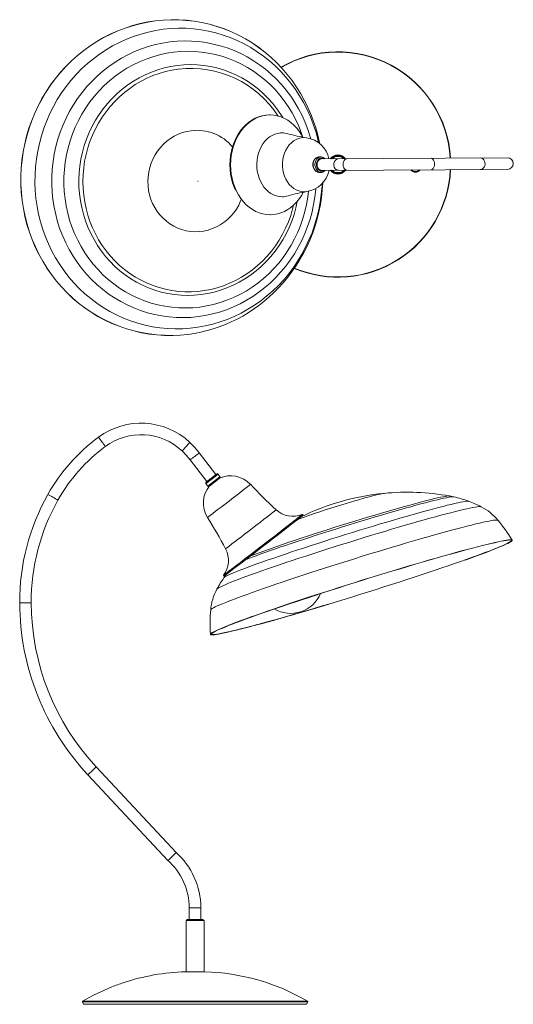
# Model space of a CAD drawing. Header units: millimetres. Extents: x -230 to 185, y -229 to 600.
import ezdxf

# ---------------------------------------------------------------- set-up
doc = ezdxf.new("R2010")
doc.units = ezdxf.units.MM

msp = doc.modelspace()

# ---------------------------------------------------------------- linework, layer by layer
at = {"color": 7, "linetype": 'Continuous', "lineweight": 15}
for p, q in [((-19.29, 519.4), (-19.8, 519.39)), ((180.59, 483.33), (24.23, 482.48)), ((25.03, 483.88), (25.64, 483.63)), ((24.28, 472.78), (180.64, 473.63)), ((-18.89, 435.4), (-18.84, 435.4)), ((-64.6, 216.89), (-78.61, 235.06)), ((-86.39, 229.27), (-72.28, 210.96)), ((-61.2, 215.1), (-62.83, 217.23)), ((-73.05, 209.35), (-71.42, 207.22)), ((-69.88, 207.37), (-65.81, 210.5)), ((-65.81, 210.5), (-62, 213.45)), ((8.65, 182.75), (8.14, 183.4)), ((-58.38, 132.1), (-57.87, 131.45)), ((-98.13, -100.91), (-165.25, -29.03)), ((-172.34, -35.65), (-104.94, -107.83)), ((-87, -147.45), (-87, -157.33)), ((-77.3, -157.33), (-77.3, -147.45)), ((-89, -157.33), (-89, -158.33)), ((-75.3, -157.33), (-89, -157.33)), ((-75.3, -158.33), (-75.3, -157.33)), ((-89.65, -158.33), (-89.65, -201.37)), ((-89.65, -158.33), (-74.65, -158.33)), ((-74.65, -201.37), (-74.65, -158.33)), ((-74.15, -201.37), (-90.15, -201.37)), ((-176.89, -226.76), (-175.88, -228.49)), ((-175.45, -228.73), (11.15, -228.73)), ((11.58, -228.49), (12.6, -226.76))]:
    msp.add_line(p, q, dxfattribs=at)
at = {"color": 8, "linetype": 'Continuous', "lineweight": 15}
for p, q in [((-74.13, -201.37), (-90.16, -201.37)), ((12.6, -226.76), (-176.89, -226.76)), ((-176.72, -226.08), (12.42, -226.08)), ((-175.88, -228.49), (11.58, -228.49))]:
    msp.add_line(p, q, dxfattribs=at)
at = {"color": 7, "linetype": 'Continuous', "lineweight": 15, "flags": 128}
for points in [[(9.61, 531.92), (6.77, 537.05), (3.23, 542.75), (-0.58, 548.26), (-4.66, 553.55), (-8.99, 558.61), (-13.58, 563.43), (-18.39, 567.99), (-23.43, 572.28), (-28.68, 576.29), (-34.12, 580.01), (-39.73, 583.43), (-45.52, 586.55), (-51.45, 589.34), (-57.52, 591.81), (-63.7, 593.94), (-69.98, 595.74), (-76.35, 597.2), (-82.79, 598.31), (-89.28, 599.07), (-95.79, 599.48), (-102.33, 599.54), (-108.86, 599.25), (-115.38, 598.6), (-121.86, 597.61), (-128.28, 596.26), (-134.64, 594.58), (-140.91, 592.55), (-147.07, 590.19), (-153.12, 587.51), (-159.03, 584.5), (-164.78, 581.18), (-170.37, 577.56), (-175.78, 573.65), (-180.99, 569.45), (-185.99, 564.97), (-190.77, 560.24), (-195.31, 555.26), (-199.61, 550.04), (-203.64, 544.61), (-207.41, 538.96), (-210.89, 533.13), (-214.09, 527.12), (-216.98, 520.95), (-219.57, 514.63), (-221.85, 508.19), (-223.81, 501.64), (-225.45, 494.99), (-226.76, 488.27), (-227.74, 481.49), (-228.38, 474.68), (-228.69, 467.84), (-228.66, 461), (-228.3, 454.17), (-227.6, 447.38), (-226.56, 440.64), (-225.2, 433.97), (-223.51, 427.38), (-221.49, 420.9), (-219.16, 414.54), (-216.51, 408.32), (-213.57, 402.26), (-210.32, 396.36), (-206.79, 390.65), (-202.98, 385.15), (-198.9, 379.86), (-194.56, 374.79), (-189.98, 369.98), (-185.16, 365.42), (-180.13, 361.13), (-174.88, 357.11), (-169.44, 353.39), (-163.82, 349.97), (-158.04, 346.86), (-152.11, 344.07), (-146.04, 341.6), (-139.86, 339.46), (-133.57, 337.67), (-127.2, 336.21), (-120.77, 335.1), (-114.28, 334.34), (-107.76, 333.93), (-101.23, 333.87), (-94.69, 334.16), (-88.18, 334.81), (-88.18, 334.81)], [(-100.45, 333.99), (-101.26, 333.97), (-107.8, 334.03), (-114.31, 334.44), (-120.79, 335.2), (-127.22, 336.31), (-133.59, 337.76), (-139.87, 339.56), (-146.05, 341.7), (-152.11, 344.16), (-158.04, 346.95), (-163.81, 350.06), (-169.43, 353.48), (-174.86, 357.2), (-180.11, 361.21), (-185.14, 365.5), (-189.95, 370.05), (-194.53, 374.87), (-198.87, 379.92), (-202.94, 385.21), (-206.75, 390.71), (-210.28, 396.42), (-213.52, 402.31), (-216.47, 408.37), (-219.11, 414.59), (-221.44, 420.94), (-223.45, 427.42), (-225.15, 434), (-226.51, 440.67), (-227.54, 447.4), (-228.24, 454.19), (-228.61, 461.01), (-228.64, 467.84), (-228.33, 474.68), (-227.68, 481.49), (-226.71, 488.26), (-225.4, 494.98), (-223.76, 501.62), (-221.8, 508.16), (-219.53, 514.6), (-216.94, 520.91), (-214.04, 527.08), (-210.85, 533.09), (-207.37, 538.92), (-203.6, 544.56), (-199.57, 549.99), (-195.28, 555.2), (-190.74, 560.18), (-185.97, 564.91), (-180.97, 569.38), (-175.76, 573.57), (-170.36, 577.49), (-164.77, 581.11), (-159.02, 584.42), (-153.12, 587.43), (-147.08, 590.11), (-140.92, 592.47), (-134.65, 594.49), (-128.3, 596.17), (-121.88, 597.52), (-115.41, 598.51), (-108.9, 599.15), (-102.37, 599.45), (-95.84, 599.39), (-89.32, 598.98), (-82.84, 598.22), (-76.41, 597.11), (-70.04, 595.65), (-63.76, 593.86), (-57.59, 591.72), (-51.52, 589.25), (-45.6, 586.46), (-39.82, 583.35), (-34.2, 579.94), (-28.77, 576.22), (-24.82, 573.24)], [(-48.2, 456.11), (-49.32, 458.72), (-50.56, 462.27), (-51.54, 465.95), (-52.25, 469.72), (-52.68, 473.57), (-52.83, 477.44), (-52.69, 481.32), (-52.27, 485.16), (-51.57, 488.93), (-50.6, 492.61), (-49.36, 496.16), (-47.87, 499.55), (-46.14, 502.74), (-44.18, 505.73), (-42.01, 508.47), (-39.65, 510.94), (-37.12, 513.13), (-34.44, 515.01), (-31.63, 516.58), (-28.72, 517.8), (-25.73, 518.69), (-22.68, 519.22), (-19.8, 519.39)], [(-19.02, 435.4), (-22.08, 435.58), (-25.13, 436.12), (-28.12, 437.01), (-31.03, 438.25), (-33.85, 439.82), (-36.53, 441.71), (-39.07, 443.91), (-41.43, 446.39), (-43.61, 449.14), (-45.58, 452.13), (-47.32, 455.33), (-48.81, 458.72), (-50.06, 462.27), (-51.04, 465.95), (-51.75, 469.73), (-52.18, 473.57), (-52.32, 477.45), (-52.18, 481.32), (-51.76, 485.16), (-51.06, 488.94), (-50.09, 492.61), (-48.86, 496.16), (-47.36, 499.55), (-45.63, 502.75), (-43.67, 505.73), (-41.5, 508.47), (-39.14, 510.94), (-36.61, 513.13), (-33.93, 515.02), (-31.12, 516.58), (-28.21, 517.81), (-25.22, 518.69), (-22.18, 519.22), (-19.11, 519.4), (-16.04, 519.21), (-13, 518.67), (-10.01, 517.78), (-7.09, 516.54), (-4.28, 514.97), (-1.59, 513.08), (0.94, 510.89), (3.31, 508.4), (5.48, 505.66), (7.45, 502.67), (8.48, 500.85)], [(21.67, 484.05), (21.54, 484.04), (20.4, 483.7), (19.36, 483.08), (18.45, 482.19), (17.73, 481.09), (17.22, 479.8), (16.95, 478.41), (16.94, 476.97), (17.19, 475.56), (17.69, 474.25), (18.43, 473.1), (19.37, 472.17), (20.46, 471.52), (20.68, 471.46)], [(24.25, 482.48), (23.22, 482.3), (22.26, 481.78), (21.45, 480.95), (20.85, 479.87), (20.5, 478.62), (20.43, 477.31), (20.64, 476.01), (21.12, 474.84), (21.84, 473.87), (22.73, 473.19), (23.74, 472.83), (24.28, 472.78)], [(27.11, 482.5), (26.52, 483.08), (25.68, 483.58)], [(38.35, 472.86), (38.29, 472.86), (38, 472.88), (36.74, 473.29), (35.65, 474.19), (34.87, 475.5), (34.47, 477.05), (34.51, 478.68), (34.98, 480.2), (35.83, 481.43), (36.95, 482.25), (38.24, 482.56), (38.3, 482.56)], [(25.24, 471.45), (24.99, 471.36), (23.77, 471.18)], [(-79.8, 463.79), (-79.85, 463.77), (-79.88, 463.74), (-79.9, 463.7), (-79.91, 463.65), (-79.89, 463.6), (-79.86, 463.56), (-79.82, 463.54), (-79.78, 463.54), (-79.73, 463.55), (-79.7, 463.58), (-79.67, 463.63), (-79.67, 463.68), (-79.68, 463.72), (-79.71, 463.76), (-79.75, 463.78), (-79.8, 463.79)], [(8.8, 454.38), (7.51, 452.05), (5.55, 449.07), (3.38, 446.33), (1.02, 443.85), (-1.51, 441.66), (-4.2, 439.78), (-7, 438.22), (-9.92, 436.99), (-12.91, 436.1), (-15.95, 435.57), (-19.02, 435.4)], [(-78.48, 234.87), (-82.25, 239.62), (-86.49, 243.98)], [(-93.09, 236.87), (-89.53, 233.22), (-86.35, 229.21)], [(-62.85, 217.22), (-62.96, 217.32), (-63.24, 217.44), (-63.48, 217.48), (-63.69, 217.46), (-63.85, 217.41), (-63.96, 217.36), (-64.01, 217.33), (-64.04, 217.32), (-64.06, 217.3), (-64.09, 217.28), (-64.17, 217.22), (-64.48, 216.99), (-64.61, 216.89)], [(-72.28, 210.97), (-72.28, 210.97), (-72.66, 210.68), (-72.76, 210.59), (-72.81, 210.55), (-72.84, 210.53), (-72.87, 210.5), (-72.92, 210.44), (-73.06, 210.24), (-73.15, 209.95), (-73.13, 209.56), (-73.05, 209.37)], [(-62, 213.45), (-61.97, 213.48), (-61.59, 213.77), (-61.49, 213.85), (-61.44, 213.9), (-61.41, 213.92), (-61.38, 213.95), (-61.33, 214.01), (-61.2, 214.21), (-61.1, 214.5), (-61.12, 214.89), (-61.21, 215.09)], [(135.23, 198.18), (131.93, 198.87), (131.82, 198.88)], [(8.14, 183.4), (8.14, 183.4), (8, 183.28), (7.58, 182.94), (6.89, 182.38), (5.91, 181.62), (4.68, 180.65), (3.19, 179.49), (1.45, 178.14), (-0.51, 176.61), (-2.68, 174.93), (-5.04, 173.1), (-7.57, 171.14), (-10.25, 169.06), (-13.06, 166.89), (-15.97, 164.64), (-18.96, 162.33), (-22, 159.98), (-25.07, 157.61), (-28.14, 155.25), (-31.18, 152.9), (-34.17, 150.6), (-37.09, 148.36), (-39.9, 146.2), (-42.58, 144.13), (-45.12, 142.18), (-47.49, 140.37), (-49.66, 138.7), (-51.63, 137.2), (-53.37, 135.87), (-54.87, 134.73), (-56.11, 133.79), (-57.09, 133.04), (-57.8, 132.51), (-58.23, 132.2), (-58.38, 132.1), (-58.37, 132.11)], [(-69.34, 82.52), (-69.29, 82.73), (-68.92, 83.14), (-68.22, 83.65), (-67.19, 84.26), (-65.82, 84.98), (-64.13, 85.79), (-62.11, 86.7), (-59.78, 87.7), (-57.14, 88.79), (-54.19, 89.98), (-50.94, 91.24), (-47.41, 92.59), (-43.6, 94.02), (-39.52, 95.52), (-35.19, 97.09), (-30.6, 98.73), (-25.79, 100.43), (-20.75, 102.19), (-15.5, 104), (-10.06, 105.86), (-4.45, 107.76), (1.34, 109.7), (7.27, 111.67), (13.34, 113.67), (19.52, 115.69), (25.8, 117.73), (32.17, 119.78), (38.61, 121.84), (45.1, 123.89), (51.61, 125.95), (58.15, 127.99), (64.68, 130.01), (71.2, 132.02), (77.68, 134), (84.1, 135.95), (90.46, 137.86), (96.73, 139.73), (102.89, 141.55), (108.94, 143.32), (114.85, 145.03), (120.6, 146.69), (126.19, 148.27), (131.6, 149.79), (136.81, 151.24), (141.81, 152.61), (146.59, 153.89), (151.13, 155.1), (155.43, 156.21), (159.46, 157.23), (163.23, 158.17), (166.71, 159), (169.91, 159.74), (172.8, 160.38), (175.39, 160.91), (177.67, 161.35), (179.63, 161.68), (181.27, 161.9), (182.58, 162.02), (183.56, 162.03), (184.2, 161.94), (184.51, 161.75)], [(144.32, 144.78), (145.77, 145.3), (150.35, 146.93), (154.69, 148.5), (158.76, 150), (162.57, 151.43), (166.1, 152.78), (169.34, 154.04), (172.29, 155.23), (174.93, 156.32), (177.26, 157.32), (179.27, 158.23), (180.97, 159.04), (182.33, 159.75), (183.36, 160.37), (184.06, 160.88), (184.43, 161.29), (184.46, 161.59), (184.15, 161.79), (183.5, 161.88), (182.53, 161.87), (181.22, 161.75), (179.58, 161.53), (177.62, 161.2), (175.35, 160.77), (172.76, 160.23), (169.86, 159.59), (166.67, 158.86), (163.19, 158.02), (159.42, 157.09), (155.39, 156.07), (151.1, 154.95), (146.56, 153.75), (141.79, 152.47), (136.79, 151.1), (131.58, 149.65), (126.18, 148.14), (120.59, 146.55), (114.84, 144.9), (108.94, 143.18), (102.9, 141.42), (96.74, 139.59), (90.47, 137.73), (84.12, 135.82), (77.7, 133.87), (71.23, 131.89), (64.72, 129.89), (58.19, 127.87), (51.66, 125.82), (45.14, 123.77), (38.66, 121.72), (32.23, 119.66), (25.86, 117.61), (19.58, 115.58), (13.41, 113.56), (7.34, 111.56), (1.42, 109.59), (-4.36, 107.65), (-9.98, 105.75), (-15.41, 103.89), (-20.65, 102.08), (-25.69, 100.33), (-30.5, 98.63), (-35.08, 96.99), (-39.41, 95.42), (-43.49, 93.92), (-47.3, 92.5), (-50.83, 91.15), (-54.07, 89.88), (-57.02, 88.7), (-59.66, 87.61), (-61.99, 86.61), (-64, 85.7), (-65.69, 84.89), (-67.06, 84.17), (-68.09, 83.56), (-68.79, 83.05), (-69.16, 82.64), (-69.18, 82.34), (-68.88, 82.14), (-68.23, 82.04), (-67.26, 82.06), (-65.95, 82.17), (-64.31, 82.4), (-62.35, 82.73), (-60.07, 83.16), (-57.48, 83.7), (-54.59, 84.33), (-51.4, 85.07), (-47.91, 85.91), (-44.15, 86.84), (-40.12, 87.86), (-35.83, 88.97), (-31.29, 90.17), (-26.52, 91.46), (-21.52, 92.83), (-16.31, 94.27), (-10.91, 95.79), (-5.32, 97.38), (0.43, 99.03), (6.33, 100.74), (12.37, 102.51), (18.53, 104.33), (24.8, 106.2), (31.15, 108.11), (37.57, 110.05), (44.05, 112.03), (44.05, 112.03)], [(44.12, 112.17), (50.64, 114.18), (57.17, 116.21), (63.71, 118.25), (70.23, 120.3), (76.72, 122.36), (83.16, 124.42), (89.53, 126.47), (95.81, 128.51), (101.99, 130.53), (108.05, 132.53), (113.97, 134.5), (119.74, 136.44), (125.35, 138.34), (130.77, 140.19), (135.99, 141.99), (141, 143.75), (145.79, 145.44), (150.34, 147.07), (154.64, 148.63), (158.68, 150.12), (162.45, 151.54), (165.93, 152.87), (169.12, 154.12), (172.02, 155.29), (174.6, 156.37), (176.86, 157.35), (178.81, 158.24), (180.43, 159.03), (181.72, 159.72), (182.67, 160.31), (183.29, 160.79), (183.57, 161.18), (183.55, 161.4)], [(-55.75, 133.02), (-56.79, 131.67), (-57.85, 130.12)], [(44.13, 112.09), (37.7, 110.13), (31.31, 108.19), (25, 106.3), (18.78, 104.44), (12.66, 102.63), (6.65, 100.87), (0.79, 99.17), (-4.93, 97.53), (-10.48, 95.95), (-15.85, 94.44), (-21.03, 93.01), (-25.99, 91.65), (-30.74, 90.37), (-35.25, 89.18), (-39.51, 88.07), (-43.52, 87.05), (-47.26, 86.13), (-50.72, 85.3), (-53.89, 84.57), (-56.77, 83.93), (-59.34, 83.4), (-61.61, 82.97), (-63.55, 82.64), (-65.18, 82.42), (-66.48, 82.3), (-67.45, 82.29), (-68.09, 82.38), (-68.4, 82.58), (-68.37, 82.88), (-68.01, 83.29), (-67.31, 83.8), (-66.28, 84.41), (-64.93, 85.12), (-63.25, 85.92), (-61.25, 86.83), (-58.93, 87.82), (-56.3, 88.91), (-53.38, 90.08), (-50.16, 91.34), (-46.65, 92.68), (-42.86, 94.1), (-38.81, 95.59), (-34.51, 97.15), (-29.95, 98.77), (-25.17, 100.46), (-20.17, 102.21), (-14.96, 104.01), (-9.56, 105.85), (-3.98, 107.74), (1.77, 109.66), (7.66, 111.62), (13.68, 113.61), (19.82, 115.62), (26.06, 117.64), (32.39, 119.68), (38.78, 121.72), (45.22, 123.76), (51.69, 125.8), (52.5, 126.05)], [(-68.35, 82.78), (-68.35, 82.74), (-68.12, 82.52), (-67.55, 82.4), (-66.64, 82.39), (-65.4, 82.49), (-63.82, 82.69), (-61.92, 83), (-59.69, 83.42), (-57.15, 83.94), (-54.3, 84.56), (-51.15, 85.28), (-47.71, 86.11), (-43.98, 87.02), (-39.98, 88.04), (-35.71, 89.14), (-31.19, 90.34), (-26.44, 91.61), (-21.45, 92.98), (-16.26, 94.41), (-10.86, 95.93), (-5.28, 97.51), (0.47, 99.16), (6.37, 100.87), (12.42, 102.64), (18.58, 104.46), (24.85, 106.33), (31.21, 108.24), (37.63, 110.19), (44.12, 112.17)]]:
    msp.add_lwpolyline(points, dxfattribs=at)
at = {"color": 8, "linetype": 'Continuous', "lineweight": 15, "flags": 128}
for points in [[(-108.94, 591.46), (-115.26, 590.49), (-121.53, 589.16), (-127.73, 587.5), (-133.84, 585.49), (-139.84, 583.15), (-145.73, 580.49), (-151.47, 577.51), (-157.06, 574.21), (-162.48, 570.61), (-167.71, 566.72), (-172.74, 562.55), (-177.56, 558.11), (-182.15, 553.42), (-186.5, 548.48), (-190.6, 543.31), (-194.44, 537.92), (-198, 532.33), (-201.28, 526.56), (-204.26, 520.62), (-206.94, 514.52), (-209.32, 508.29), (-211.37, 501.95), (-213.11, 495.5), (-214.52, 488.97), (-215.59, 482.37), (-216.34, 475.73), (-216.75, 469.07), (-216.82, 462.39), (-216.56, 455.72), (-215.96, 449.08), (-215.02, 442.49), (-213.76, 435.96), (-212.16, 429.52), (-210.25, 423.18), (-208.01, 416.96), (-205.46, 410.87), (-202.61, 404.94), (-199.46, 399.17), (-196.02, 393.6), (-192.3, 388.22), (-188.31, 383.06), (-184.07, 378.14), (-179.58, 373.45), (-174.86, 369.03), (-169.92, 364.87), (-164.77, 361), (-159.43, 357.42), (-153.91, 354.14), (-148.24, 351.17), (-142.41, 348.52), (-136.46, 346.2), (-130.39, 344.21), (-124.23, 342.56), (-117.99, 341.26), (-111.69, 340.3), (-105.34, 339.7), (-98.97, 339.44), (-92.59, 339.54), (-86.22, 339.99), (-79.88, 340.79), (-73.58, 341.94), (-67.35, 343.43), (-61.19, 345.27), (-55.13, 347.44), (-49.19, 349.94), (-43.37, 352.77), (-37.71, 355.91), (-32.2, 359.36), (-26.87, 363.1), (-21.74, 367.13), (-16.81, 371.44), (-12.1, 376.01), (-7.63, 380.83), (-3.4, 385.89), (0.57, 391.17), (4.27, 396.66), (7.69, 402.34), (10.82, 408.2), (13.65, 414.22), (16.18, 420.38), (18.39, 426.67), (20.29, 433.07), (21.86, 439.56), (23.11, 446.13), (24.02, 452.75), (24.6, 459.41), (24.71, 461.57)], [(21.73, 496.02), (21.01, 499.08), (19.26, 505.47), (17.18, 511.75), (14.79, 517.91), (12.08, 523.92), (9.08, 529.77), (5.78, 535.44), (2.2, 540.92), (-1.65, 546.19), (-5.77, 551.24), (-10.13, 556.04), (-14.74, 560.6), (-19.57, 564.89), (-24.62, 568.91), (-29.87, 572.64), (-35.3, 576.07), (-40.9, 579.19), (-46.65, 582), (-52.54, 584.49), (-58.55, 586.64), (-64.67, 588.46), (-70.87, 589.94), (-77.14, 591.07), (-83.47, 591.85), (-89.83, 592.28), (-96.21, 592.36), (-102.58, 592.09), (-108.94, 591.46)], [(-103.43, 580.82), (-109.51, 579.88), (-115.52, 578.59), (-121.47, 576.95), (-127.32, 574.97), (-133.07, 572.67), (-138.69, 570.03), (-144.16, 567.08), (-149.48, 563.82), (-154.62, 560.26), (-159.56, 556.41), (-164.31, 552.28), (-168.83, 547.89), (-173.11, 543.25), (-177.15, 538.37), (-180.93, 533.27), (-184.43, 527.96), (-187.66, 522.47), (-190.59, 516.8), (-193.22, 510.97), (-195.54, 505), (-197.55, 498.92), (-199.23, 492.73), (-200.59, 486.46), (-201.62, 480.12), (-202.31, 473.74), (-202.67, 467.33), (-202.68, 460.92), (-202.36, 454.52), (-201.71, 448.15), (-200.72, 441.84), (-199.39, 435.59), (-197.74, 429.44), (-195.77, 423.39), (-193.48, 417.48), (-190.88, 411.7), (-187.98, 406.09), (-184.78, 400.66), (-181.31, 395.43), (-177.56, 390.41), (-173.55, 385.61), (-169.29, 381.06), (-164.79, 376.77), (-160.07, 372.74), (-155.14, 368.99), (-150.02, 365.54), (-144.73, 362.39), (-139.27, 359.55), (-133.66, 357.03), (-127.93, 354.84), (-122.09, 352.99), (-116.15, 351.48), (-110.14, 350.31), (-104.07, 349.49), (-97.97, 349.03), (-91.84, 348.91), (-85.71, 349.15), (-79.61, 349.75), (-73.53, 350.69), (-67.52, 351.98), (-61.57, 353.62), (-55.72, 355.59), (-49.97, 357.9), (-44.35, 360.54), (-38.88, 363.49), (-33.56, 366.75), (-28.42, 370.31), (-23.47, 374.16), (-18.73, 378.29), (-14.21, 382.68), (-9.93, 387.32), (-5.89, 392.2), (-2.11, 397.3), (1.4, 402.61), (4.62, 408.1), (7.55, 413.77), (10.18, 419.6), (12.5, 425.57), (14.51, 431.65), (16.2, 437.84), (17.55, 444.11), (18.58, 450.45), (19.27, 456.83), (19.32, 457.5)], [(15.2, 499.41), (14.7, 501.13), (12.73, 507.18), (10.44, 513.09), (7.84, 518.87), (4.94, 524.47), (1.75, 529.9), (-1.73, 535.14), (-5.48, 540.16), (-9.49, 544.95), (-13.75, 549.51), (-18.25, 553.8), (-22.97, 557.83), (-27.9, 561.58), (-33.02, 565.03), (-38.31, 568.18), (-43.77, 571.02), (-49.38, 573.54), (-55.11, 575.73), (-60.95, 577.58), (-66.89, 579.09), (-72.9, 580.26), (-78.97, 581.08), (-85.07, 581.54), (-91.2, 581.66), (-97.33, 581.42), (-103.43, 580.82)], [(-100.38, 572.16), (-106.21, 571.25), (-112, 569.99), (-117.7, 568.39), (-123.32, 566.45), (-128.82, 564.17), (-134.2, 561.58), (-139.43, 558.67), (-144.5, 555.45), (-149.38, 551.94), (-154.07, 548.15), (-158.55, 544.08), (-162.8, 539.76), (-166.82, 535.19), (-170.58, 530.4), (-174.07, 525.39), (-177.29, 520.18), (-180.22, 514.79), (-182.86, 509.24), (-185.19, 503.55), (-187.21, 497.73), (-188.91, 491.8), (-190.28, 485.79), (-191.33, 479.71), (-192.04, 473.58), (-192.42, 467.42), (-192.46, 461.25), (-192.16, 455.1), (-191.53, 448.98), (-190.56, 442.91), (-189.27, 436.91), (-187.65, 431.01), (-185.71, 425.21), (-183.45, 419.55), (-180.89, 414.03), (-178.03, 408.68), (-174.88, 403.51), (-171.45, 398.55), (-167.75, 393.8), (-163.79, 389.28), (-159.6, 385.01), (-155.17, 381), (-150.53, 377.26), (-145.69, 373.81), (-140.67, 370.66), (-135.48, 367.81), (-130.13, 365.29), (-124.66, 363.08), (-119.07, 361.21), (-113.38, 359.68), (-107.62, 358.49), (-101.79, 357.65), (-95.92, 357.16), (-90.04, 357.02), (-84.15, 357.23), (-78.27, 357.8), (-72.44, 358.71), (-66.65, 359.97), (-60.95, 361.58), (-55.33, 363.52), (-49.83, 365.79), (-44.45, 368.38), (-39.22, 371.29), (-34.15, 374.51), (-29.27, 378.02), (-24.58, 381.81), (-20.1, 385.88), (-15.85, 390.2), (-11.83, 394.77), (-8.07, 399.56), (-4.58, 404.57), (-1.36, 409.78), (1.58, 415.17), (4.21, 420.72), (6.54, 426.41), (8.56, 432.23), (10.26, 438.16), (11.63, 444.17), (12.68, 450.25), (13.27, 455.17)], [(8.29, 501.21), (7.06, 504.75), (4.8, 510.41), (2.24, 515.93), (-0.62, 521.28), (-3.77, 526.45), (-7.2, 531.42), (-10.9, 536.17), (-14.85, 540.68), (-19.05, 544.95), (-23.48, 548.96), (-28.12, 552.7), (-32.96, 556.15), (-37.98, 559.3), (-43.17, 562.15), (-48.52, 564.68), (-53.99, 566.88), (-59.58, 568.75), (-65.27, 570.28), (-71.03, 571.47), (-76.86, 572.31), (-82.73, 572.8), (-88.61, 572.94), (-94.5, 572.73), (-100.38, 572.16)], [(-97.07, 561.06), (-102.62, 560.18), (-108.11, 558.95), (-113.53, 557.38), (-118.85, 555.47), (-124.06, 553.23), (-129.13, 550.67), (-134.04, 547.79), (-138.79, 544.61), (-143.35, 541.14), (-147.7, 537.38), (-151.83, 533.37), (-155.73, 529.1), (-159.37, 524.6), (-162.75, 519.88), (-165.86, 514.95), (-168.68, 509.85), (-171.2, 504.58), (-173.41, 499.16), (-175.31, 493.62), (-176.89, 487.97), (-178.14, 482.24), (-179.06, 476.44), (-179.64, 470.6), (-179.88, 464.74), (-179.79, 458.88), (-179.36, 453.04), (-178.59, 447.24), (-177.49, 441.5), (-176.05, 435.85), (-174.3, 430.31), (-172.22, 424.89), (-169.84, 419.62), (-167.15, 414.51), (-164.17, 409.58), (-160.91, 404.85), (-157.39, 400.35), (-153.6, 396.07), (-149.57, 392.05), (-145.32, 388.29), (-140.85, 384.82), (-136.18, 381.63), (-131.34, 378.74), (-126.34, 376.17), (-121.19, 373.93), (-115.92, 372.01), (-110.54, 370.43), (-105.08, 369.2), (-99.55, 368.31), (-93.98, 367.78), (-88.38, 367.6), (-82.78, 367.77), (-77.19, 368.3), (-71.64, 369.17), (-66.15, 370.4), (-60.73, 371.97), (-55.41, 373.88), (-50.2, 376.12), (-45.13, 378.69), (-40.22, 381.56), (-35.47, 384.75), (-30.91, 388.22), (-26.56, 391.97), (-22.43, 395.99), (-18.53, 400.25), (-14.89, 404.76), (-11.51, 409.48), (-8.4, 414.4), (-5.58, 419.51), (-3.06, 424.78), (-0.85, 430.19), (1.05, 435.74), (2.63, 441.38), (3.83, 446.85)], [(-96.26, 557.98), (-101.69, 557.12), (-107.06, 555.92), (-112.36, 554.37), (-117.56, 552.49), (-122.65, 550.29), (-127.6, 547.76), (-132.4, 544.93), (-137.03, 541.79), (-141.47, 538.37), (-145.71, 534.68), (-149.73, 530.73), (-153.51, 526.52), (-157.05, 522.09), (-160.32, 517.45), (-163.32, 512.61), (-166.03, 507.59), (-168.45, 502.41), (-170.56, 497.09), (-172.37, 491.64), (-173.85, 486.1), (-175.01, 480.48), (-175.84, 474.8), (-176.33, 469.08), (-176.5, 463.34), (-176.33, 457.61), (-175.82, 451.91), (-174.99, 446.25), (-173.82, 440.66), (-172.33, 435.16), (-170.53, 429.77), (-168.41, 424.51), (-165.98, 419.4), (-163.26, 414.45), (-160.26, 409.7), (-156.98, 405.14), (-153.44, 400.81), (-149.65, 396.72), (-145.63, 392.87), (-141.39, 389.3), (-136.94, 386), (-132.31, 383), (-127.5, 380.3), (-122.55, 377.92), (-117.46, 375.86), (-112.26, 374.12), (-106.96, 372.73), (-101.58, 371.67), (-96.15, 370.96), (-90.69, 370.6), (-85.21, 370.59), (-79.73, 370.93), (-74.28, 371.62), (-68.88, 372.66), (-63.54, 374.03), (-58.29, 375.74), (-53.14, 377.79), (-48.12, 380.15), (-43.24, 382.83), (-38.53, 385.82), (-33.99, 389.1), (-29.65, 392.66), (-25.52, 396.48), (-21.61, 400.56), (-17.95, 404.88), (-14.55, 409.42), (-11.41, 414.17), (-8.55, 419.1), (-5.98, 424.2), (-3.72, 429.45), (-1.76, 434.84), (-0.12, 440.33), (0.68, 443.54)], [(-8.46, 517.17), (-10.09, 519.78), (-13.35, 524.5), (-16.88, 529.01), (-20.66, 533.28), (-24.69, 537.3), (-28.94, 541.06), (-33.41, 544.54), (-38.08, 547.73), (-42.92, 550.61), (-47.92, 553.18), (-53.07, 555.43), (-58.34, 557.34), (-63.72, 558.92), (-69.18, 560.16), (-74.71, 561.04), (-80.28, 561.58), (-85.88, 561.76), (-91.48, 561.59), (-97.07, 561.06)], [(-85.48, 506.18), (-89.14, 505.54), (-92.74, 504.56), (-96.25, 503.23), (-99.62, 501.59), (-102.85, 499.62), (-105.89, 497.36), (-108.73, 494.83), (-111.34, 492.03), (-113.7, 489.01), (-115.79, 485.77), (-117.59, 482.35), (-119.09, 478.78), (-120.28, 475.09), (-121.14, 471.3), (-121.67, 467.45), (-121.86, 463.57), (-121.71, 459.7), (-121.23, 455.85), (-120.42, 452.08), (-119.28, 448.4), (-117.82, 444.85), (-116.06, 441.45), (-114.01, 438.25), (-111.69, 435.25), (-109.12, 432.49), (-106.31, 429.99), (-103.29, 427.77), (-100.09, 425.85), (-96.73, 424.25), (-93.25, 422.97), (-89.66, 422.03), (-86, 421.44), (-82.3, 421.2), (-78.59, 421.32), (-74.9, 421.78), (-71.27, 422.59), (-67.71, 423.75), (-64.27, 425.24), (-60.96, 427.05), (-57.83, 429.16), (-54.88, 431.56), (-52.16, 434.23), (-49.67, 437.14), (-47.44, 440.28), (-45.49, 443.61), (-43.84, 447.1), (-43.36, 448.3)], [(-8.93, 450.58), (-11.36, 450.76), (-13.75, 451.29), (-16.08, 452.15), (-18.32, 453.35), (-20.44, 454.86), (-22.41, 456.67), (-24.2, 458.75), (-25.79, 461.07), (-27.17, 463.6), (-28.3, 466.32), (-29.19, 469.18), (-29.81, 472.15), (-30.16, 475.18), (-30.23, 478.25), (-30.03, 481.31), (-29.55, 484.31), (-28.8, 487.23), (-27.79, 490.02), (-26.54, 492.64), (-25.06, 495.07), (-23.37, 497.27), (-21.49, 499.21), (-19.45, 500.87), (-17.27, 502.22), (-14.98, 503.24), (-12.62, 503.94), (-10.21, 504.28), (-7.78, 504.28), (-5.36, 503.92), (-4.2, 503.63)], [(11.73, 454.91), (9.48, 454.73), (7.21, 454.92), (4.98, 455.46), (2.82, 456.34), (0.77, 457.57), (-1.15, 459.11), (-2.9, 460.93), (-4.46, 463.03), (-5.79, 465.35), (-6.89, 467.86), (-7.73, 470.52), (-8.3, 473.3), (-8.58, 476.14), (-8.59, 479.01), (-8.31, 481.85), (-7.74, 484.63), (-6.91, 487.29), (-5.82, 489.8), (-4.49, 492.12), (-2.94, 494.2), (-1.19, 496.03), (0.72, 497.56), (2.77, 498.78), (4.93, 499.66), (7.16, 500.2), (9.42, 500.37), (11.49, 500.22)], [(20.76, 483.84), (19.75, 483.34), (18.73, 482.46), (17.92, 481.29), (17.35, 479.92), (17.05, 478.41), (17.05, 476.85), (17.35, 475.34), (17.92, 473.96), (18.74, 472.8), (19.76, 471.91), (20.85, 471.38)], [(23.77, 471.18), (22.55, 471.37), (21.4, 471.92), (20.38, 472.8), (19.56, 473.97), (18.99, 475.35), (18.69, 476.86), (18.69, 478.41), (18.98, 479.92), (19.56, 481.3), (20.37, 482.46), (21.38, 483.35), (22.53, 483.9), (23.76, 484.08), (24.98, 483.89), (25.03, 483.88)], [(26.24, 482.49), (25.37, 482.92), (24.25, 483.1), (23.13, 482.92), (22.09, 482.37), (21.19, 481.51), (20.5, 480.37), (20.07, 479.05), (19.93, 477.64), (20.07, 476.22), (20.51, 474.9), (21.2, 473.77), (22.1, 472.9), (23.14, 472.35), (24.26, 472.16), (24.26, 472.16)], [(45.63, 472.9), (45.18, 472.94), (44.32, 473.29), (43.54, 473.97), (42.92, 474.94), (42.5, 476.11), (42.31, 477.4), (42.37, 478.72), (42.66, 479.96), (43.18, 481.05), (43.87, 481.88), (44.69, 482.41), (45.58, 482.6)], [(116.36, 473.28), (116.75, 473.33), (117.5, 473.69), (118.17, 474.38), (118.7, 475.35), (119.06, 476.52), (119.21, 477.81), (119.15, 479.13), (118.88, 480.38), (118.42, 481.45), (117.81, 482.28), (117.08, 482.8), (116.31, 482.98)], [(157.55, 473.5), (158.12, 473.55), (159.23, 473.91), (160.21, 474.61), (160.99, 475.57), (161.52, 476.75), (161.74, 478.04), (161.66, 479.36), (161.26, 480.6), (160.59, 481.68), (159.7, 482.51), (158.64, 483.03), (157.5, 483.2)], [(24.26, 472.16), (25.39, 472.35), (26.29, 472.79)], [(-64.11, 217.27), (-64.11, 217.27), (-64.25, 217.16), (-64.59, 216.9)], [(-72.53, 210.78), (-72.63, 210.7), (-72.77, 210.58), (-72.77, 210.58)], [(41.3, 191.5), (44.96, 192.62), (48.56, 193.7), (52.07, 194.73), (55.44, 195.71), (58.67, 196.64), (61.71, 197.49), (64.55, 198.27), (67.16, 198.96), (69.52, 199.57), (71.61, 200.08), (73.41, 200.49), (74.91, 200.81), (76.1, 201.02), (76.8, 201.11)], [(52.08, 177.65), (57.51, 179.31), (62.88, 180.93), (68.18, 182.52), (73.38, 184.06), (78.47, 185.55), (83.42, 186.99), (88.22, 188.37), (92.85, 189.68), (97.29, 190.92), (101.53, 192.08), (105.55, 193.16), (109.33, 194.16), (112.87, 195.07), (116.14, 195.89), (119.14, 196.62), (121.85, 197.25), (124.27, 197.78), (126.38, 198.21), (128.19, 198.54), (129.67, 198.76), (130.83, 198.88), (131.66, 198.9), (131.94, 198.86)], [(52.89, 176.28), (58.44, 177.97), (63.93, 179.64), (69.35, 181.26), (74.67, 182.84), (79.88, 184.36), (84.95, 185.84), (89.86, 187.25), (94.61, 188.59), (99.17, 189.86), (103.52, 191.06), (107.65, 192.17), (111.55, 193.21), (115.19, 194.15), (118.57, 195), (121.68, 195.76), (124.5, 196.42), (127.02, 196.98), (129.23, 197.43), (131.13, 197.79), (132.71, 198.03), (133.96, 198.18), (134.88, 198.21), (135.39, 198.16)], [(56.2, 170.06), (62.03, 171.85), (67.82, 173.6), (73.52, 175.31), (79.14, 176.98), (84.64, 178.6), (90.02, 180.16), (95.25, 181.67), (100.32, 183.11), (105.2, 184.48), (109.89, 185.78), (114.37, 187.01), (118.62, 188.15), (122.64, 189.2), (126.4, 190.17), (129.89, 191.04), (133.11, 191.82), (136.05, 192.51), (138.68, 193.09), (141.01, 193.57), (143.03, 193.95), (144.73, 194.22), (146.1, 194.39), (147.15, 194.46), (147.86, 194.41), (148.08, 194.36)], [(59.25, 163.66), (65.33, 165.51), (71.34, 167.34), (77.29, 169.12), (83.14, 170.86), (88.89, 172.56), (94.51, 174.2), (99.98, 175.78), (105.3, 177.3), (110.44, 178.75), (115.39, 180.12), (120.13, 181.43), (124.65, 182.65), (128.93, 183.78), (132.97, 184.83), (136.75, 185.79), (140.25, 186.66), (143.48, 187.43), (146.41, 188.1), (149.04, 188.67), (151.36, 189.13), (153.37, 189.5), (155.06, 189.76), (156.41, 189.91), (157.44, 189.95), (158.13, 189.89), (158.37, 189.82)], [(-40.06, 145.03), (-39.76, 145.15), (-37.07, 146.21), (-34.09, 147.35), (-30.83, 148.57), (-27.3, 149.87), (-23.52, 151.23), (-19.49, 152.67), (-15.23, 154.16), (-10.77, 155.7), (-6.1, 157.29), (-1.26, 158.93), (3.74, 160.6), (8.89, 162.31), (14.16, 164.03), (19.54, 165.78), (25, 167.54), (30.53, 169.3), (36.1, 171.06), (41.7, 172.82), (47.3, 174.56), (52.89, 176.28)], [(64.76, 150.08), (71.08, 152.01), (77.35, 153.91), (83.55, 155.77), (89.66, 157.59), (95.66, 159.36), (101.55, 161.08), (107.29, 162.74), (112.88, 164.35), (118.3, 165.88), (123.53, 167.35), (128.56, 168.74), (133.38, 170.05), (137.97, 171.28), (142.32, 172.43), (146.42, 173.48), (150.26, 174.45), (153.82, 175.32), (157.1, 176.09), (160.08, 176.76), (162.76, 177.34), (165.14, 177.81), (167.19, 178.18), (168.93, 178.44), (170.34, 178.6), (171.41, 178.65), (172.16, 178.6), (172.57, 178.44), (172.6, 178.4)], [(-57.93, 130.07), (-57.69, 130.32), (-57.06, 130.78), (-56.09, 131.34), (-54.8, 132.01), (-53.18, 132.77), (-51.24, 133.62), (-48.98, 134.57), (-46.42, 135.61), (-43.56, 136.73), (-40.41, 137.94), (-36.98, 139.23), (-33.28, 140.59), (-29.32, 142.01), (-25.13, 143.51), (-20.7, 145.06), (-16.06, 146.67), (-11.22, 148.33), (-6.2, 150.04), (-1.01, 151.78), (4.34, 153.55), (9.81, 155.36), (15.4, 157.18), (21.09, 159.03), (26.85, 160.88), (32.68, 162.73), (38.55, 164.58), (44.43, 166.43), (50.32, 168.25), (56.2, 170.06)], [(-63.81, 120.48), (-63.5, 120.83), (-62.85, 121.31), (-61.86, 121.89), (-60.53, 122.57), (-58.88, 123.35), (-56.91, 124.23), (-54.62, 125.2), (-52.02, 126.26), (-49.12, 127.41), (-45.93, 128.64), (-42.45, 129.95), (-38.7, 131.34), (-34.69, 132.79), (-30.43, 134.32), (-25.93, 135.91), (-21.21, 137.56), (-16.28, 139.25), (-11.16, 141), (-5.87, 142.79), (-0.41, 144.62), (5.2, 146.48), (10.93, 148.36), (16.77, 150.26), (22.71, 152.18), (28.72, 154.11), (34.79, 156.04), (40.89, 157.96), (47.02, 159.88), (53.15, 161.78), (59.25, 163.66)], [(-69.02, 102.99), (-68.92, 103.23), (-68.49, 103.65), (-67.72, 104.18), (-66.62, 104.8), (-65.19, 105.53), (-63.44, 106.35), (-61.36, 107.27), (-58.96, 108.29), (-56.26, 109.39), (-53.26, 110.58), (-49.96, 111.85), (-46.38, 113.21), (-42.53, 114.64), (-38.41, 116.14), (-34.05, 117.71), (-29.44, 119.34), (-24.6, 121.04), (-19.56, 122.79), (-14.31, 124.58), (-8.88, 126.43), (-3.28, 128.31), (2.47, 130.23), (8.36, 132.17), (14.37, 134.14), (20.49, 136.13), (26.69, 138.13), (32.96, 140.13), (39.29, 142.14), (45.65, 144.15), (52.03, 146.14), (58.4, 148.12), (64.76, 150.08)], [(-229.64, 109.03), (-229.53, 109.03), (-229.08, 109.03), (-228.32, 109.03), (-227.29, 109.03), (-226.07, 109.04), (-224.76, 109.04)], [(-224.76, 109.04), (-223.46, 109.04), (-222.25, 109.05), (-221.23, 109.05), (-220.47, 109.05), (-220.04, 109.06), (-219.94, 109.06)], [(-86.99, -147.59), (-87, -147.59), (-86.76, -147.58), (-85.91, -147.57), (-85.21, -147.57), (-84.33, -147.56), (-83.29, -147.54), (-82.12, -147.53)], [(-82.12, -147.53), (-80.95, -147.52), (-79.91, -147.51), (-79.04, -147.5), (-78.35, -147.49), (-77.52, -147.48), (-77.3, -147.47)]]:
    msp.add_lwpolyline(points, dxfattribs=at)
at = {"color": 7, "linetype": 'Continuous', "lineweight": 15}
for centre, radius, start, end in [((37.97, 477.71), 94.82, 3.24199, 120.37298), ((-109.9, 468.67), 135.19, 11.32883, 27.88623), ((27, 609.06), 109.93, 253.51585, 261.88805), ((8.25, 477.73), 22.71, 12.15725, 81.78423), ((22.95, 478.17), 6.07, 69.89377, 111.35365), ((37.97, 477.71), 7.5, 41.50068, 140.01916), ((37.97, 477.71), 6.85, 46.30365, 135.23512), ((180.61, 478.48), 4.85, 270.30991, 90.30991), ((37.97, 477.71), 94.82, 247.18023, 357.37783), ((8.27, 477.41), 22.73, 278.75573, 348.34482), ((24.35, 476.44), 3.66, 194.3169, 268.98066), ((24.15, 475.14), 3.83, 286.55748, 322.23545), ((37.97, 477.71), 7.5, 220.60066, 319.81607), ((37.97, 477.71), 6.85, 225.38469, 314.4379), ((103, 476.02), 4.28, 221.36228, 319.83083), ((22.95, 477.03), 6.01, 249.52148, 290.87311), ((-111.56, 468.02), 136.93, 316.45619, 357.63614), ((25.61, 357.68), 98.18, 98.11769, 107.4944), ((-104.7, 460.55), 126.83, 277.48555, 316.76402), ((-127.56, 199.78), 60.33, 47.09752, 126.43856), ((-127.56, 199.78), 50.63, 47.0975, 126.43856), ((-72.42, 125.1), 153.16, 126.43853, 150.65601), ((-72.42, 125.1), 143.46, 126.43854, 150.65601), ((-315.18, 542.77), 388.11, 306.13095, 306.84061), ((-289.74, 512.35), 348.52, 306.49111, 307.27422), ((-479.49, 746.96), 673.14, 307.17239, 308.10382), ((-282.31, 493.31), 351.86, 307.43313, 308.22378), ((-52.08, 193.31), 22.55, 42.89957, 115.12326), ((-52.65, 192.87), 22.55, 140.15539, 212.37947), ((-283.36, 490.53), 350.3, 307.05374, 307.84614), ((-70.72, 208.12), 1.12, 233.1057, 319.14299), ((188.22, 413.09), 303.06, 222.41022, 228.16257), ((-44.85, 109.6), 184.8, 150.65601, 180.17856), ((96.6, -2.91), 204.96, 95.5522, 115.91317), ((96.34, 3.71), 198.34, 79.69434, 95.66323), ((-44.85, 109.6), 175.1, 150.65601, 180.17856), ((117.64, 115.56), 84.46, 68.95267, 77.9763), ((120.07, 117.4), 81.89, 62.1724, 70.08), ((-3062.46, 4096.21), 4974.63, 307.15566, 308.12315), ((0.12, 202.55), 20.74, 227.35971, 292.25114), ((139.16, 151.35), 42.98, 39.04395, 63.54028), ((-367.9, -7.55), 351.01, 27.48794, 32.4503), ((73.19, 94.66), 129.96, 31.09435, 40.13785), ((-74.97, 144.75), 20.86, 322.90848, 27.72579), ((6.6, 83.79), 79.38, 144.29327, 152.41063), ((-26.88, 99.9), 42.25, 150.73527, 175.75192), ((-1.9, 127.65), 27.5, 239.96882, 336.88878), ((-16.68, 109.69), 212.96, 180.17848, 223.03665), ((-16.68, 109.69), 203.26, 180.17847, 223.03665), ((52.31, 90.88), 121.9, 174.27956, 183.91444), ((-141, -148.03), 54.01, 0.47138, 48.42506), ((-336.22, 124.94), 328.14, 314.82705, 315.66678), ((-383.07, 174.26), 396.12, 315.29964, 315.98967), ((-140.8, -147.97), 63.51, 0.45029, 47.80012), ((-85.29, -382.39), 181.08, 91.54103, 108.43621), ((-90.15, -201.87), 0.5, 90, 91.54103), ((-74.15, -201.87), 0.5, 88.45897, 90), ((-79, -382.39), 181.08, 59.67679, 88.45897), ((-85.29, -382.39), 181.08, 111.63188, 120.32321), ((-51.42, -475.27), 279.92, 109.00111, 111.06852), ((-176.46, -226.51), 0.5, 120.32321, 210.48185), ((-175.45, -228.23), 0.5, 210.48185, 270), ((11.15, -228.23), 0.5, 270, 329.51815), ((12.17, -226.51), 0.5, 329.51815, 59.67679)]:
    msp.add_arc(centre, radius, start, end, dxfattribs=at)
at = {"color": 8, "linetype": 'Continuous', "lineweight": 15}
for centre, radius, start, end in [((37.97, 477.71), 94.57, 3.24967, 120.34045), ((-85.77, 471.33), 87.28, 32.71485, 96.90571), ((-80.65, 467.15), 39.33, 40.21567, 97.04223), ((37.97, 477.71), 8.01, 37.91346, 143.06432), ((37.97, 477.71), 94.57, 247.10027, 357.37014), ((37.97, 477.71), 8.01, 217.5555, 322.1657), ((103.16, 476.03), 4.8, 216.32749, 324.29233), ((-8.93, 467.73), 17.15, 270.00496, 286.97617), ((-377.19, 86), 268.44, 36.16762, 37.20616), ((-372.64, 86.22), 264.64, 35.66493, 36.71163), ((-306.42, 440.04), 294.59, 316.39798, 317.34475), ((-301.93, 439.32), 290.82, 316.84937, 317.80139), ((-492.27, 763.51), 694.87, 307.10723, 308.17144), ((-1652.41, 2267.84), 2618.1, 307.14002, 308.13884), ((-389.15, 627.35), 526.75, 307.09958, 307.80072), ((-293.52, 509.04), 374.66, 307.3344, 308.32239), ((-419.37, -186.85), 441.96, 60.4912, 61.12292), ((-412.82, -180.37), 433.11, 60.18403, 60.82261), ((252.13, -507.02), 729.64, 106.79534, 109.86834), ((-1944.87, 2647.06), 3127.15, 307.14705, 308.13173), ((461.13, -1190.22), 1427.72, 106.64874, 110.37603), ((-385.96, 198.41), 316.89, 312.38598, 313.26638), ((-380.43, 196.19), 311.49, 312.80487, 313.69347)]:
    msp.add_arc(centre, radius, start, end, dxfattribs=at)

doc.saveas('drawing.dxf')
